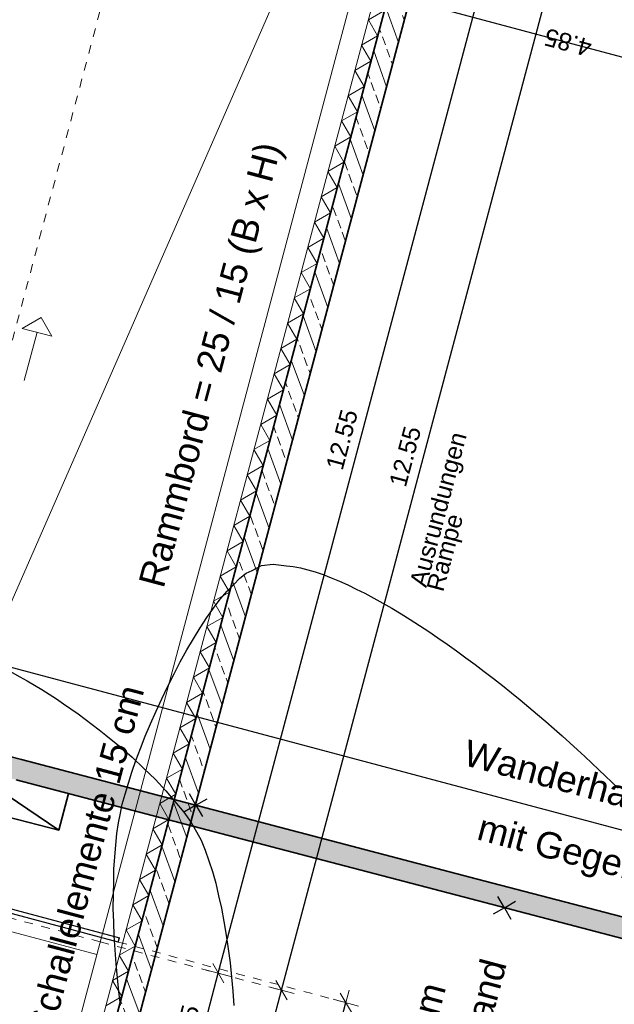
# Model space of a CAD drawing. Header units: metres. Extents: x 4462371 to 4462630, y 5328161 to 5328403.
# Tile 51 of 152: x 4462440 to 4462447, y 5328240 to 5328251. Entities that reach past the tile are written whole.
import ezdxf

# ---------------------------------------------------------------- set-up
doc = ezdxf.new("R2010")
doc.units = ezdxf.units.M
doc.header["$PDMODE"] = 65
doc.linetypes.add('AUSGEZOGEN', pattern=[0])
doc.linetypes.add('VERDECKT2_S2', pattern=[0.15, 0.1, -0.05])
doc.layers.add('B31_BEWLIN', color=3, linetype='AUSGEZOGEN')
for name, color, linetype, lineweight in [('Maßlinie_Allgemein', 7, 'AUSGEZOGEN', 13), ('Schraffur', 7, 'AUSGEZOGEN', 158), ('Standard', 7, 'AUSGEZOGEN', 13)]:
    doc.layers.add(name, color=color, linetype=linetype, lineweight=lineweight)
doc.styles.add('ARIAL', font='ARIAL.TTF')
doc.dimstyles.new('_DIMSTYLE_12', dxfattribs={"dimtxt": 0.2, "dimasz": 0.3, "dimexe": 0, "dimexo": 0, "dimgap": 0.1, "dimtad": 2, "dimrnd": 0.01, "dimzin": 4, "dimdsep": 46, "dimtxsty": 'ARIAL', "dimblk1": 'ALL_ML_STRICH', "dimblk2": 'ALL_ML_STRICH', "dimsah": 1, "dimcen": 0, "dimclrd": 7, "dimclre": 7, "dimclrt": 7, "dimadec": 0, "dimazin": 0, "dimtfac": 1, "dimtdec": 0, "dimtix": 1, "dimtmove": 2, "dimatfit": 3, "dimfxl": 0, "dimtzin": 0, "dimlwd": 0, "dimlwe": 13, "dimarcsym": 0})
doc.dimstyles.new('_DIMSTYLE_3', dxfattribs={"dimtxt": 0.2, "dimasz": 0.3, "dimexe": 0, "dimexo": 0, "dimgap": 0.1, "dimtad": 2, "dimrnd": 0.005, "dimzin": 4, "dimdsep": 46, "dimtxsty": 'ARIAL', "dimblk1": 'ALL_ML_STRICH', "dimblk2": 'ALL_ML_STRICH', "dimsah": 1, "dimcen": 0, "dimclrd": 7, "dimclre": 7, "dimclrt": 7, "dimadec": 0, "dimazin": 0, "dimtfac": 1, "dimtdec": 0, "dimtix": 1, "dimtmove": 2, "dimatfit": 3, "dimfxl": 0, "dimtzin": 0, "dimlwd": 0, "dimlwe": 13, "dimarcsym": 0})
doc.dimstyles.new('_DIMSTYLE_8', dxfattribs={"dimtxt": 0.2, "dimasz": 0.3, "dimexe": 0, "dimexo": 0, "dimgap": 0.1, "dimtad": 2, "dimdec": 3, "dimrnd": 0.005, "dimzin": 4, "dimdsep": 46, "dimtxsty": 'ARIAL', "dimblk1": 'ALL_ML_STRICH', "dimblk2": 'ALL_ML_STRICH', "dimsah": 1, "dimcen": 0, "dimclrd": 7, "dimclre": 7, "dimclrt": 7, "dimadec": 0, "dimazin": 0, "dimtfac": 1, "dimtdec": 0, "dimtix": 1, "dimtmove": 2, "dimatfit": 3, "dimfxl": 0, "dimtzin": 0, "dimlwd": 0, "dimlwe": 13, "dimarcsym": 0})
doc.dimstyles.new('_DIMSTYLE_9', dxfattribs={"dimtxt": 0.2, "dimasz": 0.3, "dimexe": 0, "dimexo": 1e-06, "dimgap": 0.1, "dimtad": 2, "dimdec": 3, "dimrnd": 0.005, "dimzin": 4, "dimdsep": 46, "dimtxsty": 'ARIAL', "dimblk1": 'ALL_ML_STRICH', "dimblk2": 'ALL_ML_STRICH', "dimsah": 1, "dimcen": 0, "dimse1": 1, "dimse2": 1, "dimclrd": 7, "dimclre": 7, "dimclrt": 7, "dimadec": 0, "dimazin": 0, "dimtfac": 1, "dimtdec": 0, "dimtix": 1, "dimtmove": 2, "dimatfit": 3, "dimfxl": 0, "dimtzin": 0, "dimlwd": 0, "dimlwe": 13, "dimarcsym": 0})

# ---------------------------------------------------------------- blocks, each defined once
blk = doc.blocks.new('COMPLEXOBJECT_11')
at = {"layer": 'Standard', "color": 250, "linetype": 'AUSGEZOGEN', "lineweight": 25}
for q in [(4462445.352, 5328241.302), (4462445.557, 5328241.248), (4462445.298, 5328241.097), (4462445.503, 5328241.043)]:
    blk.add_line((4462445.428, 5328241.173), q, dxfattribs=at)
blk = doc.blocks.new('COMPLEXOBJECT_12')
at = {"layer": 'Standard', "color": 250, "linetype": 'AUSGEZOGEN', "lineweight": 25}
for q in [(4462441.816, 5328242.477), (4462441.761, 5328242.272), (4462442.021, 5328242.422), (4462441.966, 5328242.217)]:
    blk.add_line((4462441.891, 5328242.347), q, dxfattribs=at)
blk = doc.blocks.new('ALL_ML_STRICH')
at = {"color": 0, "linetype": 'ByBlock', "lineweight": -2}
for p, q in [((0, -0.5), (0, 0.5)), ((-1, 0), (0.5, 0)), ((-0.3, -0.3), (0.3, 0.3))]:
    blk.add_line(p, q, dxfattribs=at)
blk = doc.blocks.new('*D142')
at = {"layer": 'DEFPOINTS', "color": 7, "linetype": 'AUSGEZOGEN', "lineweight": 13}
for p in [(4462449.704, 5328252.863), (4462441.049, 5328239.214), (4462447.91, 5328237.387)]:
    blk.add_point(p, dxfattribs=at)
at = {"layer": 'Maßlinie_Allgemein', "color": 7, "linetype": 'AUSGEZOGEN', "lineweight": -2}
blk.add_line((4462447.91, 5328237.387), (4462451.878, 5328252.283), dxfattribs=at)
at = {"layer": 'Maßlinie_Allgemein', "color": 7, "linetype": 'AUSGEZOGEN', "lineweight": 13, "xscale": 0.3, "yscale": 0.3, "zscale": 0.3}
for p, rotation in [((4462451.878, 5328252.283), 75.08618496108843), ((4462447.91, 5328237.387), 255.0861849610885)]:
    blk.add_blockref('ALL_ML_STRICH', p, dxfattribs=dict(at, rotation=rotation))
at = {"layer": 'Maßlinie_Allgemein', "color": 7, "linetype": 'AUSGEZOGEN', "lineweight": 13, "insert": (4462449.705, 5328244.914), "char_height": 0.2, "width": 1.2, "attachment_point": 5, "rotation": 75.0862, "style": 'ARIAL'}
blk.add_mtext('\\A1;{\\A1;{15.41\\H0.132000;\\S5^ ;}}', dxfattribs=at)
blk = doc.blocks.new('*D145')
at = {"layer": 'DEFPOINTS', "color": 7, "linetype": 'AUSGEZOGEN', "lineweight": 13}
for p in [(4462472.159, 5328337.173), (4462441.049, 5328239.214), (4462448.635, 5328237.194)]:
    blk.add_point(p, dxfattribs=at)
at = {"layer": 'Maßlinie_Allgemein', "color": 7, "linetype": 'AUSGEZOGEN', "lineweight": -2}
blk.add_line((4462448.635, 5328237.194), (4462475.058, 5328336.401), dxfattribs=at)
at = {"layer": 'Maßlinie_Allgemein', "color": 7, "linetype": 'AUSGEZOGEN', "lineweight": 13, "xscale": 0.3, "yscale": 0.3, "zscale": 0.3}
for p, rotation in [((4462475.058, 5328336.401), 75.08618496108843), ((4462448.635, 5328237.194), 255.0861849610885)]:
    blk.add_blockref('ALL_ML_STRICH', p, dxfattribs=dict(at, rotation=rotation))
at = {"layer": 'Maßlinie_Allgemein', "color": 7, "linetype": 'AUSGEZOGEN', "lineweight": 13, "insert": (4462461.663, 5328286.898), "char_height": 0.2, "width": 1.4, "attachment_point": 5, "rotation": 75.0862, "style": 'ARIAL'}
blk.add_mtext('\\A1;{\\A1;{102.66\\H0.132000;\\S5^ ;}}', dxfattribs=at)
blk = doc.blocks.new('*D146')
at = {"layer": 'DEFPOINTS', "color": 7, "linetype": 'AUSGEZOGEN', "lineweight": 13}
for p in [(4462472.159, 5328337.173), (4462440.149, 5328235.832), (4462448.459, 5328233.619)]:
    blk.add_point(p, dxfattribs=at)
at = {"layer": 'Maßlinie_Allgemein', "color": 7, "linetype": 'AUSGEZOGEN', "lineweight": -2}
blk.add_line((4462448.459, 5328233.619), (4462475.782, 5328336.208), dxfattribs=at)
at = {"layer": 'Maßlinie_Allgemein', "color": 7, "linetype": 'AUSGEZOGEN', "lineweight": 13, "xscale": 0.3, "yscale": 0.3, "zscale": 0.3}
for p, rotation in [((4462475.782, 5328336.208), 75.08618496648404), ((4462448.459, 5328233.619), 255.086184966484)]:
    blk.add_blockref('ALL_ML_STRICH', p, dxfattribs=dict(at, rotation=rotation))
at = {"layer": 'Maßlinie_Allgemein', "color": 7, "linetype": 'AUSGEZOGEN', "lineweight": 13, "insert": (4462461.937, 5328285.014), "char_height": 0.2, "width": 1.4, "attachment_point": 5, "rotation": 75.0862, "style": 'ARIAL'}
blk.add_mtext('\\A1;{\\A1;{106.16\\H0.132000;\\S5^ ;}}', dxfattribs=at)
blk = doc.blocks.new('*D154')
at = {"layer": 'DEFPOINTS', "color": 7, "linetype": 'AUSGEZOGEN', "lineweight": 13}
for p in [(4462440.794, 5328240.781), (4462441.049, 5328239.214), (4462442.499, 5328238.828)]:
    blk.add_point(p, dxfattribs=at)
at = {"layer": 'Maßlinie_Allgemein', "color": 7, "linetype": 'AUSGEZOGEN', "lineweight": -2}
for p, q in [((4462442.499, 5328238.828), (4462442.872, 5328240.228)), ((4462442.872, 5328240.228), (4462442.872, 5328240.228)), ((4462442.499, 5328238.828), (4462442.499, 5328238.828))]:
    blk.add_line(p, q, dxfattribs=at)
at = {"layer": 'Maßlinie_Allgemein', "color": 7, "linetype": 'AUSGEZOGEN', "lineweight": 13, "yscale": 0.3, "zscale": 0.3}
for p, xscale, rotation in [((4462442.872, 5328240.228), 0.2999999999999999, 75.08618509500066), ((4462442.499, 5328238.828), 0.3, 255.0861850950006)]:
    blk.add_blockref('ALL_ML_STRICH', p, dxfattribs=dict(at, xscale=xscale, rotation=rotation))
at = {"layer": 'Maßlinie_Allgemein', "color": 7, "linetype": 'AUSGEZOGEN', "lineweight": 13, "insert": (4462442.492, 5328239.593), "char_height": 0.2, "width": 0.8, "attachment_point": 5, "rotation": 75.0862, "style": 'ARIAL'}
blk.add_mtext('\\A1;{\\A1;{1.45\\H0.132000;\\S^ ;}}', dxfattribs=at)
blk = doc.blocks.new('*D155')
at = {"layer": 'DEFPOINTS', "color": 7, "linetype": 'AUSGEZOGEN', "lineweight": 13}
for p in [(4462444.023, 5328252.904), (4462440.794, 5328240.781), (4462442.872, 5328240.228)]:
    blk.add_point(p, dxfattribs=at)
at = {"layer": 'Maßlinie_Allgemein', "color": 7, "linetype": 'AUSGEZOGEN', "lineweight": -2}
for p, q in [((4462442.872, 5328240.228), (4462446.1, 5328252.35)), ((4462446.1, 5328252.35), (4462446.1, 5328252.35)), ((4462442.872, 5328240.228), (4462442.872, 5328240.228))]:
    blk.add_line(p, q, dxfattribs=at)
at = {"layer": 'Maßlinie_Allgemein', "color": 7, "linetype": 'AUSGEZOGEN', "lineweight": 13, "yscale": 0.3, "zscale": 0.3}
for p, xscale, rotation in [((4462446.1, 5328252.35), 0.2999999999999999, 75.08618509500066), ((4462442.872, 5328240.228), 0.3, 255.0861850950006)]:
    blk.add_blockref('ALL_ML_STRICH', p, dxfattribs=dict(at, xscale=xscale, rotation=rotation))
at = {"layer": 'Maßlinie_Allgemein', "color": 7, "linetype": 'AUSGEZOGEN', "lineweight": 13, "insert": (4462444.291, 5328246.347), "char_height": 0.2, "width": 1, "attachment_point": 5, "rotation": 75.0862, "style": 'ARIAL'}
blk.add_mtext('\\A1;{\\A1;{12.55\\H0.132000;\\S^ ;}}', dxfattribs=at)
at = {"layer": 'Maßlinie_Allgemein', "color": 7, "linetype": 'AUSGEZOGEN', "lineweight": 13, "insert": (4462444.338, 5328244.888), "char_height": 0.2, "width": 0.01, "attachment_point": 1, "rotation": 75.0862, "line_spacing_factor": 0.60241, "style": 'ARIAL'}
blk.add_mtext('Ausrundungen Rampe', dxfattribs=at)
blk = doc.blocks.new('*D160')
at = {"layer": 'DEFPOINTS', "color": 7, "linetype": 'AUSGEZOGEN', "lineweight": 13}
for p in [(4462440.794, 5328240.781), (4462440.663, 5328239.317), (4462441.774, 5328239.021)]:
    blk.add_point(p, dxfattribs=at)
at = {"layer": 'Maßlinie_Allgemein', "color": 7, "linetype": 'AUSGEZOGEN', "lineweight": -2}
for p, q in [((4462441.774, 5328239.021), (4462442.147, 5328240.421)), ((4462442.147, 5328240.421), (4462442.147, 5328240.421)), ((4462441.774, 5328239.021), (4462441.774, 5328239.021))]:
    blk.add_line(p, q, dxfattribs=at)
at = {"layer": 'Maßlinie_Allgemein', "color": 7, "linetype": 'AUSGEZOGEN', "lineweight": 13, "yscale": 0.3, "zscale": 0.3}
for p, xscale, rotation in [((4462442.147, 5328240.421), 0.3000000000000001, 75.08618481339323), ((4462441.774, 5328239.021), 0.3, 255.0861848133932)]:
    blk.add_blockref('ALL_ML_STRICH', p, dxfattribs=dict(at, xscale=xscale, rotation=rotation))
at = {"layer": 'Maßlinie_Allgemein', "color": 7, "linetype": 'AUSGEZOGEN', "lineweight": 13, "insert": (4462441.768, 5328239.786), "char_height": 0.2, "width": 0.8, "attachment_point": 5, "rotation": 75.0862, "style": 'ARIAL'}
blk.add_mtext('\\A1;{\\A1;{1.45\\H0.132000;\\S^ ;}}', dxfattribs=at)
blk = doc.blocks.new('*D161')
at = {"layer": 'DEFPOINTS', "color": 7, "linetype": 'AUSGEZOGEN', "lineweight": 13}
for p in [(4462444.023, 5328252.904), (4462440.794, 5328240.781), (4462442.147, 5328240.421)]:
    blk.add_point(p, dxfattribs=at)
at = {"layer": 'Maßlinie_Allgemein', "color": 7, "linetype": 'AUSGEZOGEN', "lineweight": -2}
for p, q in [((4462442.147, 5328240.421), (4462445.376, 5328252.543)), ((4462445.376, 5328252.543), (4462445.376, 5328252.543)), ((4462442.147, 5328240.421), (4462442.147, 5328240.421))]:
    blk.add_line(p, q, dxfattribs=at)
at = {"layer": 'Maßlinie_Allgemein', "color": 7, "linetype": 'AUSGEZOGEN', "lineweight": 13, "yscale": 0.3, "zscale": 0.3}
for p, xscale, rotation in [((4462445.376, 5328252.543), 0.3000000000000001, 75.08618481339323), ((4462442.147, 5328240.421), 0.3, 255.0861848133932)]:
    blk.add_blockref('ALL_ML_STRICH', p, dxfattribs=dict(at, xscale=xscale, rotation=rotation))
at = {"layer": 'Maßlinie_Allgemein', "color": 7, "linetype": 'AUSGEZOGEN', "lineweight": 13, "insert": (4462443.566, 5328246.54), "char_height": 0.2, "width": 1, "attachment_point": 5, "rotation": 75.0862, "style": 'ARIAL'}
blk.add_mtext('\\A1;{\\A1;{12.55\\H0.132000;\\S^ ;}}', dxfattribs=at)
blk = doc.blocks.new('*D196')
at = {"layer": 'DEFPOINTS', "color": 7, "linetype": 'AUSGEZOGEN', "lineweight": 13}
for p in [(4462445.017, 5328254.111), (4462449.704, 5328252.863), (4462449.221, 5328251.051)]:
    blk.add_point(p, dxfattribs=at)
at = {"layer": 'Maßlinie_Allgemein', "color": 7, "linetype": 'AUSGEZOGEN', "lineweight": -2}
for p, q in [((4462444.534, 5328252.299), (4462444.534, 5328252.299)), ((4462449.221, 5328251.051), (4462444.534, 5328252.299)), ((4462449.221, 5328251.051), (4462449.221, 5328251.051))]:
    blk.add_line(p, q, dxfattribs=at)
at = {"layer": 'Maßlinie_Allgemein', "color": 7, "linetype": 'AUSGEZOGEN', "lineweight": 13, "xscale": 0.3, "yscale": 0.3, "zscale": 0.3}
for p, rotation in [((4462444.534, 5328252.299), 165.0861850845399), ((4462449.221, 5328251.051), 345.0861850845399)]:
    blk.add_blockref('ALL_ML_STRICH', p, dxfattribs=dict(at, rotation=rotation))
at = {"layer": 'Maßlinie_Allgemein', "color": 7, "linetype": 'AUSGEZOGEN', "lineweight": 13, "insert": (4462446.351, 5328251.819), "char_height": 0.2, "width": 0.8, "attachment_point": 5, "rotation": 165.0862, "style": 'ARIAL'}
blk.add_mtext('\\A1;{\\A1;{4.85\\H0.132000;\\S^ ;}}', dxfattribs=at)
blk = doc.blocks.new('*D226')
at = {"layer": 'DEFPOINTS', "color": 7, "linetype": 'AUSGEZOGEN', "lineweight": 13}
for p in [(4462445.002, 5328254.053), (4462441.049, 5328239.214), (4462446.461, 5328237.773)]:
    blk.add_point(p, dxfattribs=at)
at = {"layer": 'Maßlinie_Allgemein', "color": 7, "linetype": 'AUSGEZOGEN', "lineweight": -2}
for p, q in [((4462446.461, 5328237.773), (4462450.413, 5328252.612)), ((4462450.413, 5328252.612), (4462450.413, 5328252.612)), ((4462446.461, 5328237.773), (4462446.461, 5328237.773))]:
    blk.add_line(p, q, dxfattribs=at)
at = {"layer": 'Maßlinie_Allgemein', "color": 7, "linetype": 'AUSGEZOGEN', "lineweight": 13, "xscale": 0.3, "yscale": 0.3, "zscale": 0.3}
for p, rotation in [((4462450.413, 5328252.612), 75.08618496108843), ((4462446.461, 5328237.773), 255.0861849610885)]:
    blk.add_blockref('ALL_ML_STRICH', p, dxfattribs=dict(at, rotation=rotation))
at = {"layer": 'Maßlinie_Allgemein', "color": 7, "linetype": 'AUSGEZOGEN', "lineweight": 13, "insert": (4462448.247, 5328245.271), "char_height": 0.2, "width": 1.2, "attachment_point": 5, "rotation": 75.0862, "style": 'ARIAL'}
blk.add_mtext('\\A1;{\\A1;{15.35\\H0.132000;\\S5^ ;}}', dxfattribs=at)
blk = doc.blocks.new('*D390')
at = {"layer": 'DEFPOINTS', "color": 7, "linetype": 'AUSGEZOGEN', "lineweight": 13}
for p in [(4462438.886, 5328346.035), (4462408.627, 5328247.849), (4462417.247, 5328245.554)]:
    blk.add_point(p, dxfattribs=at)
at = {"layer": 'Maßlinie_Allgemein', "color": 7, "linetype": 'AUSGEZOGEN', "lineweight": -2}
for p, q in [((4462417.247, 5328245.554), (4462443.67, 5328344.761)), ((4462443.67, 5328344.761), (4462443.67, 5328344.761)), ((4462417.247, 5328245.554), (4462417.247, 5328245.554))]:
    blk.add_line(p, q, dxfattribs=at)
at = {"layer": 'Maßlinie_Allgemein', "color": 7, "linetype": 'AUSGEZOGEN', "lineweight": 13, "xscale": 0.3, "yscale": 0.3, "zscale": 0.3}
for p, rotation in [((4462443.67, 5328344.761), 75.08618496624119), ((4462417.247, 5328245.554), 255.0861849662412)]:
    blk.add_blockref('ALL_ML_STRICH', p, dxfattribs=dict(at, rotation=rotation))
at = {"layer": 'Maßlinie_Allgemein', "color": 7, "linetype": 'AUSGEZOGEN', "lineweight": 13, "insert": (4462430.267, 5328295.229), "char_height": 0.2, "width": 1.4, "attachment_point": 5, "rotation": 75.0862, "style": 'ARIAL'}
blk.add_mtext('\\A1;{\\A1;{102.66\\H0.132000;\\S5^ ;}}', dxfattribs=at)
blk = doc.blocks.new('*D398')
at = {"layer": 'DEFPOINTS', "color": 7, "linetype": 'AUSGEZOGEN', "lineweight": 13}
for p in [(4462445.017, 5328254.111), (4462449.704, 5328252.863), (4462449.028, 5328250.326)]:
    blk.add_point(p, dxfattribs=at)
at = {"layer": 'Maßlinie_Allgemein', "color": 7, "linetype": 'AUSGEZOGEN', "lineweight": -2}
for p, q in [((4462444.341, 5328251.574), (4462444.341, 5328251.574)), ((4462449.028, 5328250.326), (4462444.341, 5328251.574)), ((4462449.028, 5328250.326), (4462449.028, 5328250.326))]:
    blk.add_line(p, q, dxfattribs=at)
at = {"layer": 'Maßlinie_Allgemein', "color": 7, "linetype": 'AUSGEZOGEN', "lineweight": 13, "xscale": 0.3, "yscale": 0.3, "zscale": 0.3}
for p, rotation in [((4462444.341, 5328251.574), 165.0861850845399), ((4462449.028, 5328250.326), 345.0861850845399)]:
    blk.add_blockref('ALL_ML_STRICH', p, dxfattribs=dict(at, rotation=rotation))
at = {"layer": 'Maßlinie_Allgemein', "color": 7, "linetype": 'AUSGEZOGEN', "lineweight": 13, "insert": (4462446.158, 5328251.094), "char_height": 0.2, "width": 0.8, "attachment_point": 5, "rotation": 165.0862, "style": 'ARIAL'}
blk.add_mtext('\\A1;{\\A1;{4.85\\H0.132000;\\S^ ;}}', dxfattribs=at)
blk = doc.blocks.new('*D514')
at = {"layer": 'DEFPOINTS', "color": 7, "linetype": 'AUSGEZOGEN', "lineweight": 13}
for p in [(4462445.002, 5328254.053), (4462441.049, 5328239.214), (4462447.186, 5328237.58)]:
    blk.add_point(p, dxfattribs=at)
at = {"layer": 'Maßlinie_Allgemein', "color": 7, "linetype": 'AUSGEZOGEN', "lineweight": -2}
for p, q in [((4462447.186, 5328237.58), (4462451.138, 5328252.418)), ((4462451.138, 5328252.418), (4462451.138, 5328252.418)), ((4462447.186, 5328237.58), (4462447.186, 5328237.58))]:
    blk.add_line(p, q, dxfattribs=at)
at = {"layer": 'Maßlinie_Allgemein', "color": 7, "linetype": 'AUSGEZOGEN', "lineweight": 13, "xscale": 0.3, "yscale": 0.3, "zscale": 0.3}
for p, rotation in [((4462451.138, 5328252.418), 75.08618496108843), ((4462447.186, 5328237.58), 255.0861849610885)]:
    blk.add_blockref('ALL_ML_STRICH', p, dxfattribs=dict(at, rotation=rotation))
at = {"layer": 'Maßlinie_Allgemein', "color": 7, "linetype": 'AUSGEZOGEN', "lineweight": 13, "insert": (4462448.972, 5328245.078), "char_height": 0.2, "width": 1.2, "attachment_point": 5, "rotation": 75.0862, "style": 'ARIAL'}
blk.add_mtext('\\A1;{\\A1;{15.35\\H0.132000;\\S5^ ;}}', dxfattribs=at)
blk = doc.blocks.new('*D689')
at = {"layer": 'DEFPOINTS', "color": 7, "linetype": 'AUSGEZOGEN', "lineweight": 13}
for p in [(4462439.31, 5328241.23), (4462438.458, 5328236.282), (4462442.323, 5328235.253)]:
    blk.add_point(p, dxfattribs=at)
at = {"layer": 'Maßlinie_Allgemein', "color": 7, "linetype": 'AUSGEZOGEN', "lineweight": -2}
for p, q in [((4462442.323, 5328235.253), (4462443.61, 5328240.084)), ((4462443.61, 5328240.084), (4462443.61, 5328240.084)), ((4462442.323, 5328235.253), (4462442.323, 5328235.253))]:
    blk.add_line(p, q, dxfattribs=at)
at = {"layer": 'Maßlinie_Allgemein', "color": 7, "linetype": 'AUSGEZOGEN', "lineweight": 13, "xscale": 0.3, "yscale": 0.3, "zscale": 0.3}
for p, rotation in [((4462443.61, 5328240.084), 75.08618508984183), ((4462442.323, 5328235.253), 255.0861850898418)]:
    blk.add_blockref('ALL_ML_STRICH', p, dxfattribs=dict(at, rotation=rotation))
at = {"layer": 'Maßlinie_Allgemein', "color": 7, "linetype": 'AUSGEZOGEN', "lineweight": 13, "insert": (4462442.774, 5328237.735), "char_height": 0.2, "width": 0.8, "attachment_point": 5, "rotation": 75.0862, "style": 'ARIAL'}
blk.add_mtext('\\A1;{\\A1;{5.00\\H0.132000;\\S^ ;}}', dxfattribs=at)

msp = doc.modelspace()

# ---------------------------------------------------------------- hatches: boundary and pattern name
at = {"layer": 'Schraffur', "linetype": 'AUSGEZOGEN', "lineweight": 18}
h = msp.add_hatch(dxfattribs=at)
h.set_pattern_fill('SCHRAFFUR_7', scale=0.1, angle=65, style=0, pattern_type=2)
h.set_pattern_definition([(110, (0, 0), (-0.281907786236, -0.102606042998), []), (110, (-0.14095, -0.0513), (-0.281907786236, -0.102606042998), [0.1, -0.05])])
h.paths.add_polyline_path([(4462444.51211, 5328253.76917), (4462444.65705, 5328253.73056), (4462444.40938, 5328252.80066), (4462440.91085, 5328239.66496), (4462440.76591, 5328239.70356), (4462440.66296, 5328239.31704), (4462441.04949, 5328239.21409), (4462444.65096, 5328252.73632), (4462445.00158, 5328254.05275), (4462444.76, 5328254.11709), (4462444.61505, 5328254.1557)], flags=0)
at = {"layer": 'Standard', "linetype": 'VERDECKT2_S2', "lineweight": 18}
msp.add_hatch(color=9, dxfattribs=at).paths.add_polyline_path([(4462465.43343, 5328251.48658), (4462466.04299, 5328253.79902), (4462465.8109, 5328253.8601), (4462464.5606, 5328249.11697), (4462463.14787, 5328243.75765), (4462461.97389, 5328239.30401), (4462461.4261, 5328237.22592), (4462457.01896, 5328238.38193), (4462452.61182, 5328239.53793), (4462449.86656, 5328240.25802), (4462449.2531, 5328240.41871), (4462447.71762, 5328240.82094), (4462445.10581, 5328241.50504), (4462442.39742, 5328242.21444), (4462441.89126, 5328242.34699), (4462439.8903, 5328242.87097), (4462437.94824, 5328243.38351), (4462437.0329, 5328243.62508), (4462435.14091, 5328244.12555), (4462434.40869, 5328241.35281), (4462434.39848, 5328241.31413), (4462434.56008, 5328241.27127), (4462434.96279, 5328242.78273), (4462435.24695, 5328243.84924), (4462436.9716, 5328243.39305), (4462439.82928, 5328242.63885), (4462440.42887, 5328242.48184), (4462442.33661, 5328241.98228), (4462445.045, 5328241.27287), (4462445.42761, 5328241.17266), (4462447.65681, 5328240.58877), (4462449.66123, 5328240.06371), (4462449.8057, 5328240.02586), (4462452.54953, 5328239.30615), (4462452.86802, 5328239.22261), (4462460.22059, 5328237.29401), (4462461.59707, 5328236.93296), (4462462.81397, 5328241.5494), (4462464.11657, 5328246.49093)])

# ---------------------------------------------------------------- linework, layer by layer
at = {"layer": 'B31_BEWLIN', "color": 250, "linetype": 'AUSGEZOGEN'}
for points in [[(4462441.0259, 5328240.05547), (4462441.00624, 5328240.21081), (4462440.98989, 5328240.37004), (4462440.97712, 5328240.52956), (4462440.96374, 5328240.68986), (4462440.95395, 5328240.85046), (4462440.94804, 5328241.00776), (4462440.94354, 5328241.1649), (4462440.94372, 5328241.31936), (4462440.94745, 5328241.4677), (4462440.95118, 5328241.61605), (4462440.9591, 5328241.75751), (4462440.97243, 5328241.8905), (4462440.98499, 5328242.02287), (4462441.00218, 5328242.14616), (4462441.02523, 5328242.25721), (4462441.04623, 5328242.35958), (4462441.07822, 5328242.47546), (4462441.11697, 5328242.60051), (4462441.15572, 5328242.72556), (4462441.20202, 5328242.86042), (4462441.25521, 5328242.99945), (4462441.30841, 5328243.13848), (4462441.36849, 5328243.2817), (4462441.43296, 5328243.42583), (4462441.49804, 5328243.56918), (4462441.5675, 5328243.71344), (4462441.64007, 5328243.85378), (4462441.71185, 5328243.99349), (4462441.78673, 5328244.12929), (4462441.86204, 5328244.2565), (4462441.93876, 5328244.38354), (4462442.01651, 5328244.50121), (4462442.09421, 5328244.60607), (4462442.17049, 5328244.7111), (4462442.24734, 5328244.80253), (4462442.32143, 5328244.87649), (4462442.39553, 5328244.95045), (4462442.46688, 5328245.00693), (4462442.53528, 5328245.04088), (4462442.64303, 5328245.09535), (4462442.77789, 5328245.11027), (4462442.93117, 5328245.09386), (4462443.00781, 5328245.08566), (4462443.08847, 5328245.06916), (4462443.17331, 5328245.04576), (4462443.25893, 5328245.02299), (4462443.34936, 5328244.99253), (4462443.44256, 5328244.95535), (4462443.53576, 5328244.91817), (4462443.63112, 5328244.87504), (4462443.72941, 5328244.82659), (4462443.82911, 5328244.77797), (4462443.93097, 5328244.72341), (4462444.03453, 5328244.66509), (4462444.13808, 5328244.60677), (4462444.24317, 5328244.54329), (4462444.34934, 5328244.47683), (4462444.45473, 5328244.40976), (4462444.56041, 5328244.33909), (4462444.66654, 5328244.26623), (4462444.77268, 5328244.19337), (4462444.87911, 5328244.11692), (4462444.98537, 5328244.03907), (4462445.09164, 5328243.96121), (4462445.19758, 5328243.88055), (4462445.30211, 5328243.80005), (4462445.40586, 5328243.71892), (4462445.50883, 5328243.63718), (4462445.60961, 5328243.55498), (4462445.7096, 5328243.47216), (4462445.80741, 5328243.38888), (4462445.90257, 5328243.30733), (4462445.99835, 5328243.225), (4462446.09069, 5328243.14378), (4462446.17961, 5328243.06368), (4462446.26791, 5328242.98435), (4462446.35278, 5328242.90614), (4462446.43298, 5328242.8306), (4462446.51317, 5328242.75507), (4462446.58932, 5328242.68143), (4462446.66017, 5328242.61125), (4462446.73181, 5328242.5417)], [(4462441.0259, 5328240.05547), (4462441.00624, 5328240.21081), (4462440.98989, 5328240.37004), (4462440.97712, 5328240.52956), (4462440.96374, 5328240.68986), (4462440.95395, 5328240.85046), (4462440.94804, 5328241.00776), (4462440.94354, 5328241.1649), (4462440.94372, 5328241.31936), (4462440.94745, 5328241.4677), (4462440.95118, 5328241.61605), (4462440.9591, 5328241.75751), (4462440.97243, 5328241.8905), (4462440.98499, 5328242.02287), (4462441.00218, 5328242.14616), (4462441.02523, 5328242.25721), (4462441.04623, 5328242.35958), (4462441.07822, 5328242.47546), (4462441.11697, 5328242.60051), (4462441.15572, 5328242.72556), (4462441.20202, 5328242.86042), (4462441.25521, 5328242.99945), (4462441.30841, 5328243.13848), (4462441.36849, 5328243.2817), (4462441.43296, 5328243.42583), (4462441.49804, 5328243.56918), (4462441.5675, 5328243.71344), (4462441.64007, 5328243.85378), (4462441.71185, 5328243.99349), (4462441.78673, 5328244.12929), (4462441.86204, 5328244.2565), (4462441.93876, 5328244.38354), (4462442.01651, 5328244.50121), (4462442.09421, 5328244.60607), (4462442.17049, 5328244.7111), (4462442.24734, 5328244.80253), (4462442.32143, 5328244.87649), (4462442.39553, 5328244.95045), (4462442.46688, 5328245.00693), (4462442.53528, 5328245.04088), (4462442.64303, 5328245.09535), (4462442.77789, 5328245.11027), (4462442.93117, 5328245.09386), (4462443.00781, 5328245.08566), (4462443.08847, 5328245.06916), (4462443.17331, 5328245.04576), (4462443.25893, 5328245.02299), (4462443.34936, 5328244.99253), (4462443.44256, 5328244.95535), (4462443.53576, 5328244.91817), (4462443.63112, 5328244.87504), (4462443.72941, 5328244.82659), (4462443.82911, 5328244.77797), (4462443.93097, 5328244.72341), (4462444.03453, 5328244.66509), (4462444.13808, 5328244.60677), (4462444.24317, 5328244.54329), (4462444.34934, 5328244.47683), (4462444.45473, 5328244.40976), (4462444.56041, 5328244.33909), (4462444.66654, 5328244.26623), (4462444.77268, 5328244.19337), (4462444.87911, 5328244.11692), (4462444.98537, 5328244.03907), (4462445.09164, 5328243.96121), (4462445.19758, 5328243.88055), (4462445.30211, 5328243.80005), (4462445.40586, 5328243.71892), (4462445.50883, 5328243.63718), (4462445.60961, 5328243.55498), (4462445.7096, 5328243.47216), (4462445.80741, 5328243.38888), (4462445.90257, 5328243.30733), (4462445.99835, 5328243.225), (4462446.09069, 5328243.14378), (4462446.17961, 5328243.06368), (4462446.26791, 5328242.98435), (4462446.35278, 5328242.90614), (4462446.43298, 5328242.8306), (4462446.51317, 5328242.75507), (4462446.58932, 5328242.68143), (4462446.66017, 5328242.61125), (4462446.73181, 5328242.5417)], [(4462439.70342, 5328243.9144), (4462439.86989, 5328243.82171), (4462439.95414, 5328243.77489), (4462440.03807, 5328243.72526), (4462440.12245, 5328243.67344), (4462440.20604, 5328243.62101), (4462440.29009, 5328243.56638), (4462440.3732, 5328243.50973), (4462440.45631, 5328243.45308), (4462440.53846, 5328243.3944), (4462440.61905, 5328243.33448), (4462440.69964, 5328243.27456), (4462440.78007, 5328243.21324), (4462440.85752, 5328243.15083), (4462441.01243, 5328243.02603), (4462441.15842, 5328242.89799), (4462441.2916, 5328242.77002), (4462441.42619, 5328242.64189), (4462441.54735, 5328242.51461), (4462441.65057, 5328242.39226), (4462441.75301, 5328242.26928), (4462441.83674, 5328242.15063), (4462441.8977, 5328242.04181), (4462441.8977, 5328242.04181), (4462441.95031, 5328241.94592), (4462441.99784, 5328241.83432), (4462442.04046, 5328241.71119), (4462442.08247, 5328241.58884), (4462442.11941, 5328241.45356), (4462442.15115, 5328241.31034), (4462442.1843, 5328241.16696), (4462442.21226, 5328241.01563), (4462442.23675, 5328240.85902), (4462442.26124, 5328240.7024), (4462442.28227, 5328240.5405), (4462442.29892, 5328240.37768), (4462442.31495, 5328240.21564), (4462442.32723, 5328240.0519)], [(4462439.70342, 5328243.9144), (4462439.86989, 5328243.82171), (4462439.95414, 5328243.77489), (4462440.03807, 5328243.72526), (4462440.12245, 5328243.67344), (4462440.20604, 5328243.62101), (4462440.29009, 5328243.56638), (4462440.3732, 5328243.50973), (4462440.45631, 5328243.45308), (4462440.53846, 5328243.3944), (4462440.61905, 5328243.33448), (4462440.69964, 5328243.27456), (4462440.78007, 5328243.21324), (4462440.85752, 5328243.15083), (4462441.01243, 5328243.02603), (4462441.15842, 5328242.89799), (4462441.2916, 5328242.77002), (4462441.42619, 5328242.64189), (4462441.54735, 5328242.51461), (4462441.65057, 5328242.39226), (4462441.75301, 5328242.26928), (4462441.83674, 5328242.15063), (4462441.8977, 5328242.04181), (4462441.8977, 5328242.04181), (4462441.95031, 5328241.94592), (4462441.99784, 5328241.83432), (4462442.04046, 5328241.71119), (4462442.08247, 5328241.58884), (4462442.11941, 5328241.45356), (4462442.15115, 5328241.31034), (4462442.1843, 5328241.16696), (4462442.21226, 5328241.01563), (4462442.23675, 5328240.85902), (4462442.26124, 5328240.7024), (4462442.28227, 5328240.5405), (4462442.29892, 5328240.37768), (4462442.31495, 5328240.21564), (4462442.32723, 5328240.0519)]]:
    msp.add_lwpolyline(points, dxfattribs=at)
at = {"layer": 'Standard', "color": 7, "linetype": 'VERDECKT2_S2', "lineweight": 13}
msp.add_line((4462441.71611, 5328254.92779), (4462438.16293, 5328241.58692), dxfattribs=at)
at = {"layer": 'Standard', "color": 7, "linetype": 'AUSGEZOGEN', "lineweight": 13}
for p, q in [((4462438.39284, 5328241.52569), (4462443.99376, 5328254.32117)), ((4462444.05224, 5328251.45973), (4462443.86869, 5328251.35338)), ((4462443.86869, 5328251.35338), (4462443.97503, 5328251.16983)), ((4462443.97503, 5328251.16983), (4462443.79148, 5328251.06349)), ((4462443.79148, 5328251.06349), (4462443.89782, 5328250.87994)), ((4462443.89782, 5328250.87994), (4462443.71427, 5328250.7736)), ((4462443.71427, 5328250.7736), (4462443.82061, 5328250.59004)), ((4462443.82061, 5328250.59004), (4462443.63706, 5328250.4837)), ((4462443.63706, 5328250.4837), (4462443.7434, 5328250.30015)), ((4462443.7434, 5328250.30015), (4462443.55985, 5328250.19381)), ((4462443.55985, 5328250.19381), (4462443.6662, 5328250.01026)), ((4462443.6662, 5328250.01026), (4462443.48264, 5328249.90391)), ((4462443.48264, 5328249.90391), (4462443.58899, 5328249.72036)), ((4462443.58899, 5328249.72036), (4462443.40543, 5328249.61402)), ((4462443.40543, 5328249.61402), (4462443.51178, 5328249.43047)), ((4462443.51178, 5328249.43047), (4462443.32822, 5328249.32413)), ((4462443.32822, 5328249.32413), (4462443.43457, 5328249.14057)), ((4462443.43457, 5328249.14057), (4462443.25101, 5328249.03423)), ((4462443.25101, 5328249.03423), (4462443.35736, 5328248.85068)), ((4462443.35736, 5328248.85068), (4462443.1738, 5328248.74434)), ((4462443.1738, 5328248.74434), (4462443.28015, 5328248.56078)), ((4462443.28015, 5328248.56078), (4462443.09659, 5328248.45444)), ((4462443.09659, 5328248.45444), (4462443.20294, 5328248.27089)), ((4462443.20294, 5328248.27089), (4462443.01938, 5328248.16455)), ((4462443.01938, 5328248.16455), (4462443.12573, 5328247.981)), ((4462443.12573, 5328247.981), (4462442.94218, 5328247.87465)), ((4462442.94218, 5328247.87465), (4462443.04852, 5328247.6911)), ((4462443.04852, 5328247.6911), (4462442.86497, 5328247.58476)), ((4462442.86497, 5328247.58476), (4462442.97131, 5328247.40121)), ((4462442.97131, 5328247.40121), (4462442.78776, 5328247.29487)), ((4462442.78776, 5328247.29487), (4462442.8941, 5328247.11131)), ((4462442.8941, 5328247.11131), (4462442.71055, 5328247.00497)), ((4462442.71055, 5328247.00497), (4462442.81689, 5328246.82142)), ((4462442.81689, 5328246.82142), (4462442.63334, 5328246.71508)), ((4462442.63334, 5328246.71508), (4462442.73968, 5328246.53153)), ((4462442.73968, 5328246.53153), (4462442.55613, 5328246.42518)), ((4462442.55613, 5328246.42518), (4462442.66247, 5328246.24163)), ((4462442.66247, 5328246.24163), (4462442.47892, 5328246.13529)), ((4462442.47892, 5328246.13529), (4462442.58526, 5328245.95174)), ((4462442.58526, 5328245.95174), (4462442.40171, 5328245.84539)), ((4462442.40171, 5328245.84539), (4462442.50805, 5328245.66184)), ((4462442.50805, 5328245.66184), (4462442.3245, 5328245.5555)), ((4462442.3245, 5328245.5555), (4462442.43084, 5328245.37195)), ((4462442.43084, 5328245.37195), (4462442.24729, 5328245.26561)), ((4462442.24729, 5328245.26561), (4462442.35363, 5328245.08205)), ((4462442.35363, 5328245.08205), (4462442.17008, 5328244.97571)), ((4462442.17008, 5328244.97571), (4462442.27642, 5328244.79216)), ((4462442.27642, 5328244.79216), (4462442.09287, 5328244.68582)), ((4462442.09287, 5328244.68582), (4462442.19921, 5328244.50227)), ((4462442.19921, 5328244.50227), (4462442.01566, 5328244.39592)), ((4462442.01566, 5328244.39592), (4462442.122, 5328244.21237)), ((4462442.122, 5328244.21237), (4462441.93845, 5328244.10603)), ((4462441.93845, 5328244.10603), (4462442.04479, 5328243.92248)), ((4462442.04479, 5328243.92248), (4462441.86124, 5328243.81613)), ((4462441.86124, 5328243.81613), (4462441.96758, 5328243.63258)), ((4462441.96758, 5328243.63258), (4462441.78403, 5328243.52624)), ((4462441.78403, 5328243.52624), (4462441.89037, 5328243.34269)), ((4462441.89037, 5328243.34269), (4462441.70682, 5328243.23635)), ((4462441.70682, 5328243.23635), (4462441.81316, 5328243.05279)), ((4462441.81316, 5328243.05279), (4462441.62961, 5328242.94645)), ((4462441.62961, 5328242.94645), (4462441.73595, 5328242.7629)), ((4462441.73595, 5328242.7629), (4462441.5524, 5328242.65656)), ((4462441.5524, 5328242.65656), (4462441.65874, 5328242.47301)), ((4462441.65874, 5328242.47301), (4462441.47519, 5328242.36666)), ((4462441.47519, 5328242.36666), (4462441.58153, 5328242.18311)), ((4462441.58153, 5328242.18311), (4462441.39798, 5328242.07677)), ((4462441.39798, 5328242.07677), (4462441.50432, 5328241.89322)), ((4462441.50432, 5328241.89322), (4462441.32077, 5328241.78688)), ((4462441.32077, 5328241.78688), (4462441.42711, 5328241.60332)), ((4462441.42711, 5328241.60332), (4462441.24356, 5328241.49698)), ((4462441.24356, 5328241.49698), (4462441.3499, 5328241.31343)), ((4462441.3499, 5328241.31343), (4462441.16635, 5328241.20709)), ((4462441.16635, 5328241.20709), (4462441.27269, 5328241.02354)), ((4462441.27269, 5328241.02354), (4462441.08914, 5328240.91719)), ((4462441.08914, 5328240.91719), (4462441.19548, 5328240.73364)), ((4462441.19548, 5328240.73364), (4462441.01193, 5328240.6273)), ((4462441.01193, 5328240.6273), (4462441.11827, 5328240.44375)), ((4462441.11827, 5328240.44375), (4462440.93472, 5328240.3374)), ((4462440.93472, 5328240.3374), (4462441.04106, 5328240.15385)), ((4462441.04106, 5328240.15385), (4462440.85751, 5328240.04751))]:
    msp.add_line(p, q, dxfattribs=at)
at = {"layer": 'Standard', "color": 7, "linetype": 'AUSGEZOGEN', "lineweight": 18}
for p, q in [((4462444.37347, 5328254.22004), (4462440.48572, 5328239.62296)), ((4462444.51211, 5328253.76917), (4462440.76591, 5328239.70356)), ((4462440.11406, 5328247.94131), (4462439.89774, 5328247.81598)), ((4462440.11406, 5328247.94131), (4462440.23939, 5328247.72499)), ((4462440.23939, 5328247.72499), (4462439.89774, 5328247.81598)), ((4462440.06856, 5328247.77048), (4462439.92104, 5328247.21657)), ((4462435.35426, 5328242.07626), (4462440.75596, 5328240.63759))]:
    msp.add_line(p, q, dxfattribs=at)
at = {"layer": 'Standard', "color": 7, "linetype": 'AUSGEZOGEN', "lineweight": 35}
for p, q in [((4462441.04949, 5328239.21409), (4462445.00158, 5328254.05275)), ((4462444.65705, 5328253.73056), (4462440.91085, 5328239.66496))]:
    msp.add_line(p, q, dxfattribs=at)
at = {"layer": 'Standard', "color": 7, "linetype": 'AUSGEZOGEN', "lineweight": 25}
for p, q in [((4462461.63459, 5328238.10414), (4462435.65451, 5328245.02362)), ((4462435.31231, 5328242.34615), (4462441.01356, 5328240.82769)), ((4462441.00069, 5328240.77938), (4462435.29944, 5328242.29784)), ((4462441.00069, 5328240.77938), (4462441.01356, 5328240.82769))]:
    msp.add_line(p, q, dxfattribs=at)
at = {"layer": 'Standard', "color": 250, "linetype": 'AUSGEZOGEN', "lineweight": 35}
for p, q in [((4462439.8903, 5328242.87097), (4462437.0329, 5328243.62508)), ((4462440.31945, 5328242.06369), (4462439.22999, 5328242.79702)), ((4462442.39742, 5328242.21444), (4462439.8903, 5328242.87097)), ((4462442.33661, 5328241.98228), (4462439.82928, 5328242.63885)), ((4462440.31945, 5328242.06369), (4462440.4289, 5328242.48196)), ((4462439.1188, 5328242.37208), (4462440.31945, 5328242.06369)), ((4462445.10581, 5328241.50504), (4462442.39742, 5328242.21444)), ((4462445.045, 5328241.27287), (4462442.33661, 5328241.98228)), ((4462447.71762, 5328240.82094), (4462445.10581, 5328241.50504)), ((4462447.65681, 5328240.58877), (4462445.045, 5328241.27287))]:
    msp.add_line(p, q, dxfattribs=at)
at = {"layer": 'Standard', "color": 7, "linetype": 'VERDECKT2_S2', "lineweight": 18}
for p, q in [((4462435.47941, 5328242.19647), (4462440.79414, 5328240.78095)), ((4462440.79414, 5328240.78095), (4462442.14698, 5328240.42064)), ((4462443.60974, 5328240.08449), (4462441.00069, 5328240.77938)), ((4462442.14698, 5328240.42064), (4462442.87172, 5328240.22762))]:
    msp.add_line(p, q, dxfattribs=at)

# ---------------------------------------------------------------- block references
at = {"layer": 'Standard', "color": 250, "linetype": 'AUSGEZOGEN', "lineweight": 25}
for name in ['COMPLEXOBJECT_12', 'COMPLEXOBJECT_11']:
    msp.add_blockref(name, (0, 0), dxfattribs=at)

# ---------------------------------------------------------------- texts
at = {"layer": 'Standard', "color": 7, "linetype": 'AUSGEZOGEN', "lineweight": 18, "char_height": 0.3, "style": 'ARIAL'}
for s, insert, width, attachment_point, rotation in [('\\W1.00;Rammbord\\~=\\~25\\~/\\~15\\~(B\\~x\\~H)', (4462441.60608, 5328244.80089), 5.4147015, 7, 75.086185), ('\\W1.00;Schallelemente\\~15\\~cm', (4462440.24414, 5328239.6873), 4.2949313, 7, 75.086185), ('\\W1.00;Wanderhalt\\~Bestand\\~unter\\~Gel.\\~für\\~Bäume', (4462448.70889, 5328241.80546), 7.980548, 8, 345.086185)]:
    msp.add_mtext(s, dxfattribs=dict(at, insert=insert, width=width, attachment_point=attachment_point, rotation=rotation))
for s, insert, width, attachment_point, rotation, line_spacing_factor in [('{\\fArial|i0|b0;\\H0.300000;\\W1.000000;\\C7;mit Gegenböschung im Zuge Abbruch}\\P{\\fArial|i0|b0;\\H0.300000;\\W1.000000;\\C7;nach Statiker}\\P', (4462448.58536, 5328241.34163), 7.24071, 2, 345.086185, 1.084337), ('{\\fArial|i0|b0;\\H0.300000;\\W1.000000;\\C7;Baum}\\P{\\fArial|i0|b0;\\H0.300000;\\W1.000000;\\C7;Bestand}\\P', (4462444.19031, 5328239.27983), 1.6952322, 1, 75.086185, 1.204819)]:
    msp.add_mtext(s, dxfattribs=dict(at, insert=insert, width=width, attachment_point=attachment_point, rotation=rotation, line_spacing_factor=line_spacing_factor))

# ---------------------------------------------------------------- dimensions: what is measured, and where the dimension line sits
at = {"layer": 'Maßlinie_Allgemein', "color": 7, "linetype": 'AUSGEZOGEN', "lineweight": 13}
for base, p1, p2, angle, dimstyle, picture, middle in [((4462443.66951, 5328344.76118), (4462417.24681, 5328245.55364), (4462443.66951, 5328344.76118), 75.086185, '_DIMSTYLE_8', '*D390', (4462430.26661, 5328295.22856)), ((4462475.78249, 5328336.20828), (4462440.14871, 5328235.83199), (4462472.15881, 5328337.1734), 75.086185, '_DIMSTYLE_9', '*D146', (4462461.93692, 5328285.0136)), ((4462475.05775, 5328336.40131), (4462441.04949, 5328239.21409), (4462472.15881, 5328337.1734), 75.086185, '_DIMSTYLE_9', '*D145', (4462461.66257, 5328286.89768)), ((4462444.34144, 5328251.57415), (4462449.02806, 5328250.32593), (4462444.34144, 5328251.57415), 165.086185, '_DIMSTYLE_3', '*D398', (4462446.15772, 5328251.09394)), ((4462444.53446, 5328252.29889), (4462449.22108, 5328251.05066), (4462444.53446, 5328252.29889), 165.086185, '_DIMSTYLE_3', '*D196', (4462446.35075, 5328251.81867)), ((4462450.41294, 5328252.6115), (4462446.46084, 5328237.77284), (4462450.41294, 5328252.6115), 75.086185, '_DIMSTYLE_8', '*D226', (4462448.24719, 5328245.27079)), ((4462451.13767, 5328252.41848), (4462447.18558, 5328237.57982), (4462451.13767, 5328252.41848), 75.086185, '_DIMSTYLE_8', '*D514', (4462448.97192, 5328245.07777)), ((4462445.3757, 5328252.54329), (4462442.14698, 5328240.42064), (4462445.3757, 5328252.54329), 75.086185, '_DIMSTYLE_12', '*D161', (4462443.56633, 5328246.54012)), ((4462451.87785, 5328252.28343), (4462441.04949, 5328239.21409), (4462449.70364, 5328252.8625), 75.086185, '_DIMSTYLE_9', '*D142', (4462449.70451, 5328244.9137)), ((4462443.60974, 5328240.08449), (4462442.32291, 5328235.25292), (4462443.60974, 5328240.08449), 75.086185, '_DIMSTYLE_12', '*D689', (4462442.77357, 5328237.73535)), ((4462442.14698, 5328240.42064), (4462441.77422, 5328239.02107), (4462442.14698, 5328240.42064), 75.086185, '_DIMSTYLE_12', '*D160', (4462441.76757, 5328239.78644)), ((4462442.87172, 5328240.22762), (4462442.49896, 5328238.82804), (4462442.87172, 5328240.22762), 75.086185, '_DIMSTYLE_12', '*D154', (4462442.4923, 5328239.59342))]:
    dim = msp.add_linear_dim(base=base, p1=p1, p2=p2, angle=angle, dimstyle=dimstyle, override={"dimpost": '<>', "dimclrd": 7, "dimclre": 7, "dimclrt": 7, "dimlwd": 0, "dimlwe": 13}, dxfattribs=at)
    dim.commit()
    dim.dimension.update_dxf_attribs({"geometry": picture, "text_midpoint": middle, "dimtype": 160})
dim = msp.add_linear_dim(base=(4462446.10043, 5328252.35027), p1=(4462442.87172, 5328240.22762), p2=(4462446.10043, 5328252.35027), angle=75.086185, text='<>\\XAusrundungen Rampe', dimstyle='_DIMSTYLE_12', override={"dimpost": '<>', "dimclrd": 7, "dimclre": 7, "dimclrt": 7, "dimlwd": 0, "dimlwe": 13}, dxfattribs=at)
dim.commit()
dim.dimension.update_dxf_attribs({"geometry": '*D155', "text_midpoint": (4462444.29106, 5328246.34709), "dimtype": 160})

doc.saveas('drawing.dxf')
